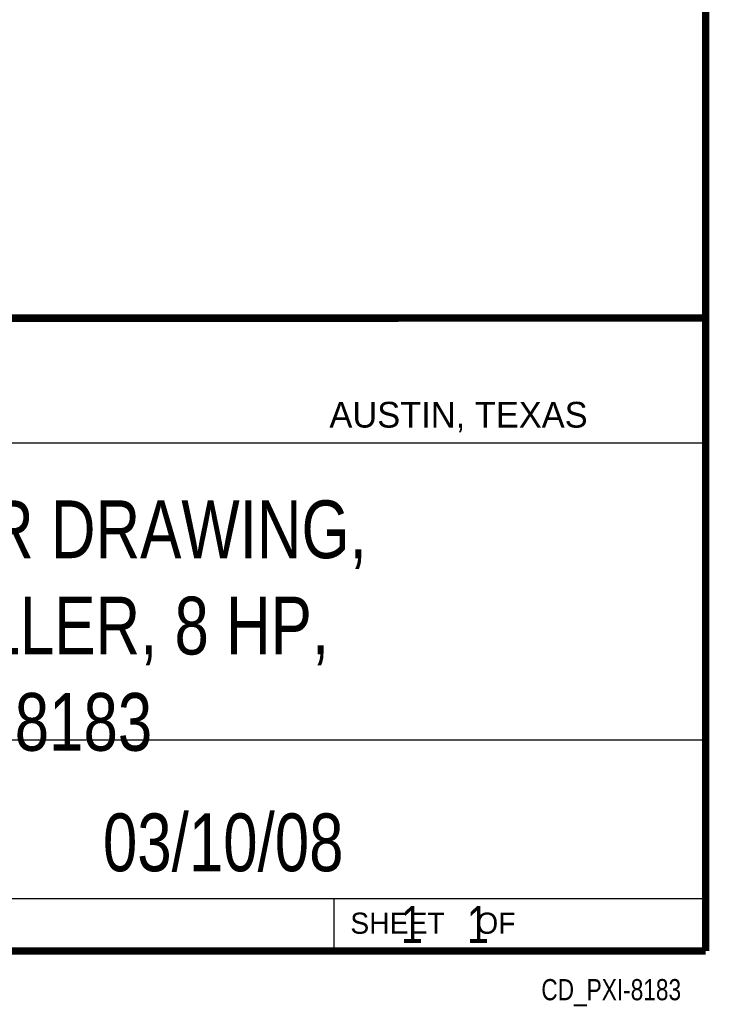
# Model space of a CAD drawing. Header units: inches. Extents: x 0.2 to 16.8, y 0.1 to 10.8.
# Tile 9 of 9: x 14.9 to 16.8, y 0.1 to 2.8. Entities that reach past the tile are written whole.
import ezdxf
from ezdxf.enums import TextEntityAlignment as Align

# ---------------------------------------------------------------- set-up
doc = ezdxf.new("R2010")
doc.units = ezdxf.units.IN
doc.header["$LTSCALE"] = 0.935
doc.header["$MEASUREMENT"] = 0
doc.layers.get('0').update_dxf_attribs({"linetype": 'CONTINUOUS'})
doc.styles.get("Standard").update_dxf_attribs({"font": 'txt', "width": 0.8})

msp = doc.modelspace()

# ---------------------------------------------------------------- linework, layer by layer
at = {"color": 2, "linetype": 'CONTINUOUS'}
for p, q in [((13.0652, 1.9695), (16.745, 1.9695)), ((16.745, 1.9695), (16.745, 0.2605)), ((13.0653, 1.6329), (16.75, 1.6329)), ((13.0652, 0.8295), (16.745, 0.8295)), ((13.0652, 0.4005), (16.745, 0.4005)), ((15.745, 0.4005), (15.745, 0.2605)), ((13.0652, 0.2605), (16.745, 0.2605)), ((15.7462, 0.2607), (16.7462, 0.2607)), ((15.7462, 0.2607), (15.7462, 0.2602)), ((15.7462, 0.2602), (16.7462, 0.2602)), ((16.7462, 0.2607), (16.7462, 0.2602))]:
    msp.add_line(p, q, dxfattribs=at)
at = {"color": 7, "linetype": 'CONTINUOUS', "const_width": 0.02}
for points in [[(16.75, 0.2586), (16.75, 10.7586)], [(11.4718, 1.9702), (16.75, 1.9707)], [(0.25, 0.2586), (16.75, 0.2586)]]:
    msp.add_lwpolyline(points, dxfattribs=at)

# ---------------------------------------------------------------- texts
at = {"color": 2, "linetype": 'CONTINUOUS'}
for s, height, p in [('AUSTIN, TEXAS', 0.069617, (15.7327, 1.6745)), ('SHEET    OF', 0.057262, (15.7892, 0.3052))]:
    msp.add_text(s, height=height, dxfattribs=at).set_placement(p)
at = {"color": 7, "linetype": 'CONTINUOUS', "width": 0.8}
msp.add_text('03/10/08', height=0.15625, dxfattribs=at).set_placement((15.4455, 0.4744), align=Align.CENTER)
at = {"color": 2, "linetype": 'CONTINUOUS', "width": 0.8}
msp.add_text('CD_PXI-8183', height=0.057262, dxfattribs=at).set_placement((16.6837, 0.1254), align=Align.RIGHT)
at = {"color": 7, "linetype": 'CONTINUOUS'}
for s, insert, char_height, width, attachment_point in [('CUSTOMER DRAWING,\\PCONTROLLER, 8 HP,\\PPXI-8183', (14.9051, 1.4775), 0.15625, 2.125, 2), ('    1    1', (15.8075, 0.3805), 0.1, 0.8, 1)]:
    msp.add_mtext(s, dxfattribs=dict(at, insert=insert, char_height=char_height, width=width, attachment_point=attachment_point))

doc.saveas('drawing.dxf')
